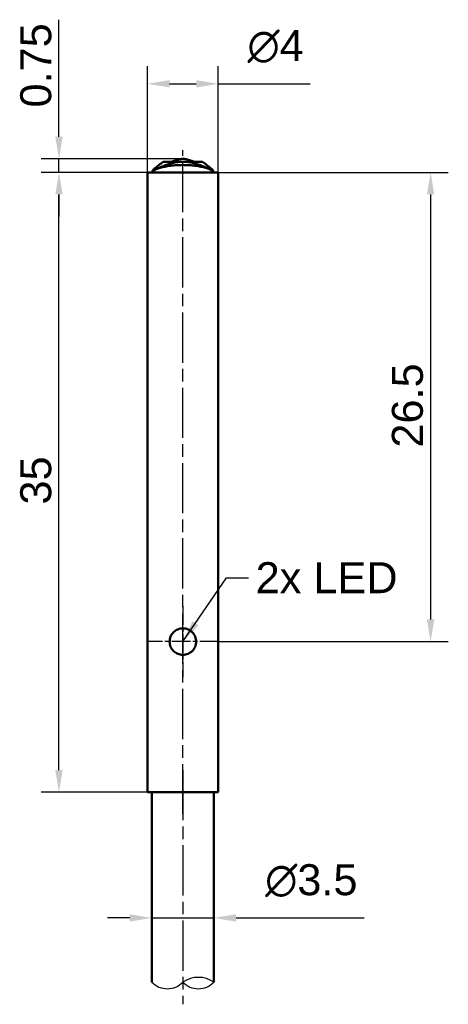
# Model space of a CAD drawing. Header units: millimetres. Extents: x 34.3 to 58.5, y 17.1 to 72.7.
import ezdxf

# ---------------------------------------------------------------- set-up
doc = ezdxf.new("R2010")
doc.units = ezdxf.units.MM
doc.header["$LTSCALE"] = 0.5
doc.linetypes.add('CHAIN', pattern=[0.3543, 0.2362, -0.0295, 0.0591, -0.0295])
for name, color, linetype, lineweight in [('Bemaßungen(DIN)', 179, 'Continuous', 25), ('Mittellinie(DIN)', 179, 'CHAIN', 25), ('Mittelpunktmarkierung(DIN)', 179, 'Continuous', 25), ('Sichtbare Kanten(DIN)', 179, 'Continuous', 50), ('Skizziergeometrie(DIN)', 179, 'Continuous', 50), ('Symbole(DIN)', 179, 'Continuous', 25)]:
    doc.layers.add(name, color=color, linetype=linetype, lineweight=lineweight)
doc.styles.add('STANDARD-BSI~0', font='arial.ttf')
doc.dimstyles.new('Katalogzeichnungen', dxfattribs={"dimscale": 0.5, "dimtxt": 3.5, "dimasz": 2.5, "dimexe": 2, "dimexo": 0, "dimgap": 0.8, "dimtad": 1, "dimrnd": 1e-08, "dimdsep": 46, "dimtxsty": 'STANDARD-BSI~0', "dimcen": 0.09, "dimdle": 10, "dimclrd": 250, "dimclre": 250, "dimclrt": 250, "dimazin": 2, "dimtfac": 1, "dimtmove": 0, "dimatfit": 3, "dimfxl": 1, "dimtolj": 1, "dimtzin": 0, "dimlwd": 25, "dimlwe": 25, "dimarcsym": 0})
doc.dimstyles.new('STANDARD-DIN$7', dxfattribs={"dimscale": 0.5, "dimtxt": 3.5, "dimasz": 2.5, "dimexe": 3.175, "dimexo": 0, "dimgap": 0.8, "dimtad": 1, "dimrnd": 1e-08, "dimtxsty": 'STANDARD-BSI~0', "dimcen": 0.09, "dimdle": 10, "dimclrd": 179, "dimclre": 250, "dimclrt": 250, "dimazin": 2, "dimtfac": 1, "dimtmove": 0, "dimatfit": 3, "dimfxl": 1, "dimtolj": 1, "dimtzin": 0, "dimlwd": 25, "dimlwe": 25, "dimarcsym": 0})

# ---------------------------------------------------------------- blocks, each defined once
blk = doc.blocks.new('*D4')
at = {"layer": 'Bemaßungen(DIN)', "color": 250, "linetype": 'Continuous', "lineweight": 25}
for p, q in [((41.501, 64.094), (35.501, 64.094)), ((36.501, 30.344), (36.501, 62.844)), ((41.501, 29.094), (35.501, 29.094))]:
    blk.add_line(p, q, dxfattribs=at)
at = {"layer": 'Bemaßungen(DIN)', "color": 250, "linetype": 'Continuous'}
for points in [[(36.293, 62.844), (36.709, 62.844), (36.501, 64.094)], [(36.293, 30.344), (36.709, 30.344), (36.501, 29.094)]]:
    blk.add_solid(points, dxfattribs=at)
at = {"layer": 'Defpoints', "color": 0, "linetype": 'Continuous'}
for p in [(36.501, 64.094), (41.501, 64.094), (41.501, 29.094)]:
    blk.add_point(p, dxfattribs=at)
at = {"layer": 'Bemaßungen(DIN)', "color": 250, "linetype": 'Continuous', "lineweight": 25, "insert": (34.313, 45.335), "char_height": 1.75, "attachment_point": 1, "rotation": 90, "style": 'STANDARD-BSI~0'}
blk.add_mtext('\\A1;35', dxfattribs=at)
blk = doc.blocks.new('*D5')
at = {"layer": 'Bemaßungen(DIN)', "color": 250, "linetype": 'Continuous', "lineweight": 25}
for p, q in [((45.501, 64.094), (58.493, 64.094)), ((57.493, 62.844), (57.493, 38.844)), ((45.501, 37.594), (58.493, 37.594))]:
    blk.add_line(p, q, dxfattribs=at)
at = {"layer": 'Bemaßungen(DIN)', "color": 250, "linetype": 'Continuous'}
for points in [[(57.285, 62.844), (57.702, 62.844), (57.493, 64.094)], [(57.285, 38.844), (57.702, 38.844), (57.493, 37.594)]]:
    blk.add_solid(points, dxfattribs=at)
at = {"layer": 'Defpoints', "color": 0, "linetype": 'Continuous'}
for p in [(45.501, 64.094), (45.501, 37.594), (57.493, 37.594)]:
    blk.add_point(p, dxfattribs=at)
at = {"layer": 'Bemaßungen(DIN)', "color": 250, "linetype": 'Continuous', "lineweight": 25, "insert": (55.306, 48.55), "char_height": 1.75, "attachment_point": 1, "rotation": 90, "style": 'STANDARD-BSI~0'}
blk.add_mtext('\\A1;26.5', dxfattribs=at)
blk = doc.blocks.new('*D6')
at = {"layer": 'Bemaßungen(DIN)', "color": 250, "linetype": 'Continuous', "lineweight": 25}
for p, q in [((41.501, 64.094), (41.501, 70.094)), ((45.501, 64.094), (45.501, 70.094)), ((42.751, 69.094), (44.251, 69.094)), ((45.501, 69.094), (50.683, 69.094))]:
    blk.add_line(p, q, dxfattribs=at)
at = {"layer": 'Bemaßungen(DIN)', "color": 250, "linetype": 'Continuous'}
for points in [[(42.751, 69.303), (42.751, 68.886), (41.501, 69.094)], [(44.251, 69.303), (44.251, 68.886), (45.501, 69.094)]]:
    blk.add_solid(points, dxfattribs=at)
at = {"layer": 'Defpoints', "color": 0, "linetype": 'Continuous'}
for p in [(41.501, 69.094), (41.501, 64.094), (45.501, 64.094)]:
    blk.add_point(p, dxfattribs=at)
at = {"layer": 'Bemaßungen(DIN)', "color": 250, "linetype": 'Continuous', "lineweight": 25, "insert": (47.151, 72.128), "char_height": 1.75, "attachment_point": 1, "style": 'STANDARD-BSI~0'}
blk.add_mtext('\\A1;{\\fAIGDT|b0|i0;\\H1.7500;\\ln}\\fArial|b0|i0;\\H1.7500;4', dxfattribs=at)
blk = doc.blocks.new('*D7')
at = {"layer": 'Bemaßungen(DIN)', "color": 250, "linetype": 'Continuous', "lineweight": 25}
for p, q in [((36.501, 66.106), (36.501, 72.715)), ((43.501, 64.856), (35.501, 64.856)), ((36.501, 64.094), (36.501, 64.856)), ((41.501, 64.094), (35.501, 64.094)), ((36.501, 62.844), (36.501, 61.594))]:
    blk.add_line(p, q, dxfattribs=at)
at = {"layer": 'Bemaßungen(DIN)', "color": 250, "linetype": 'Continuous'}
for points in [[(36.293, 66.106), (36.709, 66.106), (36.501, 64.856)], [(36.293, 62.844), (36.709, 62.844), (36.501, 64.094)]]:
    blk.add_solid(points, dxfattribs=at)
at = {"layer": 'Defpoints', "color": 0, "linetype": 'Continuous'}
for p in [(43.501, 64.856), (36.501, 64.094), (41.501, 64.094)]:
    blk.add_point(p, dxfattribs=at)
at = {"layer": 'Bemaßungen(DIN)', "color": 250, "linetype": 'Continuous', "lineweight": 25, "insert": (34.314, 67.756), "char_height": 1.75, "attachment_point": 1, "rotation": 90, "style": 'STANDARD-BSI~0'}
blk.add_mtext('\\A1;0.75', dxfattribs=at)
blk = doc.blocks.new('*D8')
at = {"layer": 'Bemaßungen(DIN)', "color": 250, "linetype": 'Continuous', "lineweight": 25}
for p, q in [((40.501, 21.991), (39.251, 21.991)), ((41.751, 21.991), (45.251, 21.991)), ((46.501, 21.991), (53.742, 21.991))]:
    blk.add_line(p, q, dxfattribs=at)
at = {"layer": 'Bemaßungen(DIN)', "color": 250, "linetype": 'Continuous'}
for points in [[(40.501, 22.2), (40.501, 21.783), (41.751, 21.991)], [(46.501, 22.2), (46.501, 21.783), (45.251, 21.991)]]:
    blk.add_solid(points, dxfattribs=at)
at = {"layer": 'Defpoints', "color": 0, "linetype": 'Continuous'}
for p in [(41.751, 21.991), (45.251, 21.991), (45.251, 21.991)]:
    blk.add_point(p, dxfattribs=at)
at = {"layer": 'Bemaßungen(DIN)', "color": 250, "linetype": 'Continuous', "lineweight": 25, "insert": (48.151, 25.024), "char_height": 1.75, "attachment_point": 1, "style": 'STANDARD-BSI~0'}
blk.add_mtext('\\A1;\\fAIGDT|b0|i0;\\H1.7500;n\\fArial|b0|i0;\\H1.7500;3.5', dxfattribs=at)

msp = doc.modelspace()

# ---------------------------------------------------------------- linework, layer by layer
at = {"layer": 'Mittellinie(DIN)', "linetype": 'CHAIN', "ltscale": 23.990969}
for p, q in [((43.501, 27.844), (43.501, 65.344)), ((43.501, 30.344), (43.501, 17.113))]:
    msp.add_line(p, q, dxfattribs=at)
at = {"layer": 'Mittelpunktmarkierung(DIN)', "linetype": 'CHAIN', "ltscale": 8.889318}
for p, q in [((43.501, 39.594), (43.501, 35.594)), ((45.501, 37.594), (41.501, 37.594))]:
    msp.add_line(p, q, dxfattribs=at)
at = {"layer": 'Sichtbare Kanten(DIN)'}
for p, q in [((42.39, 64.694), (42.789, 64.694)), ((42.789, 64.694), (44.213, 64.694)), ((44.213, 64.694), (44.613, 64.694)), ((41.501, 64.094), (45.501, 64.094)), ((41.501, 29.094), (41.501, 64.094)), ((45.501, 29.094), (45.501, 64.094)), ((41.501, 29.094), (45.501, 29.094)), ((41.751, 29.094), (41.751, 18.363)), ((45.251, 29.094), (45.251, 18.363))]:
    msp.add_line(p, q, dxfattribs=at)
for centre, major_axis, start_param, end_param in [((42.621, 64.594), (0.275, 0), 0.208129, 0.339768), ((44.381, 64.594), (-0.275, 0), 5.94341, 6.075056)]:
    msp.add_ellipse(centre, major_axis=major_axis, ratio=0.36397, start_param=start_param, end_param=end_param, dxfattribs=at)
for points, knots in [([(41.78, 64.094), (41.78, 64.096), (41.781, 64.097), (41.781, 64.099), (41.786, 64.113), (41.794, 64.127), (41.806, 64.142), (41.817, 64.156), (41.832, 64.171), (41.85, 64.185), (41.868, 64.199), (41.89, 64.214), (41.914, 64.228), (41.938, 64.242), (41.966, 64.256), (41.996, 64.27), (42.027, 64.283), (42.06, 64.297), (42.096, 64.31), (42.132, 64.323), (42.171, 64.336), (42.212, 64.348), (42.253, 64.361), (42.297, 64.372), (42.342, 64.384), (42.388, 64.395), (42.436, 64.405), (42.485, 64.415), (42.535, 64.425), (42.586, 64.435), (42.639, 64.443), (42.692, 64.452), (42.746, 64.46), (42.801, 64.467), (42.856, 64.474), (42.913, 64.48), (42.97, 64.486), (43.028, 64.491), (43.086, 64.496), (43.145, 64.499), (43.203, 64.503), (43.262, 64.506), (43.322, 64.507), (43.382, 64.509), (43.441, 64.51), (43.501, 64.51)], [0.060252, 0.060252, 0.060252, 0.060252, 0.0666667, 0.0666667, 0.0666667, 0.1333333, 0.1333333, 0.1333333, 0.2, 0.2, 0.2, 0.2666667, 0.2666667, 0.2666667, 0.3333333, 0.3333333, 0.3333333, 0.4, 0.4, 0.4, 0.4666667, 0.4666667, 0.4666667, 0.5333333, 0.5333333, 0.5333333, 0.6, 0.6, 0.6, 0.6666667, 0.6666667, 0.6666667, 0.7333333, 0.7333333, 0.7333333, 0.8, 0.8, 0.8, 0.8666667, 0.8666667, 0.8666667, 0.9333333, 0.9333333, 0.9333333, 1, 1, 1, 1]), ([(43.501, 64.694), (43.398, 64.694), (43.296, 64.687), (43.09, 64.66), (42.987, 64.64), (42.782, 64.588), (42.679, 64.556), (42.474, 64.483), (42.371, 64.442), (42.166, 64.352), (42.063, 64.304), (41.96, 64.253)], [0, 0, 0, 0, 0.1595951, 0.1595951, 0.3191902, 0.3191902, 0.4787853, 0.4787853, 0.6383804, 0.6383804, 0.7979755, 0.7979755, 0.7979755, 0.7979755]), ([(42.816, 64.69), (42.812, 64.692), (42.808, 64.693), (42.799, 64.694), (42.794, 64.694), (42.789, 64.694)], [0.000001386, 0.000001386, 0.000001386, 0.000001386, 0.001805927, 0.001805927, 0.003885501, 0.003885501, 0.003885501, 0.003885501]), ([(42.88, 64.628), (42.874, 64.635), (42.868, 64.641), (42.862, 64.648), (42.856, 64.655), (42.851, 64.661), (42.846, 64.666), (42.841, 64.672), (42.836, 64.677), (42.831, 64.681), (42.826, 64.685), (42.821, 64.688), (42.816, 64.69)], [0, 0, 0, 0, 0.25, 0.25, 0.25, 0.5, 0.5, 0.5, 0.75, 0.75, 0.75, 1, 1, 1, 1]), ([(43.501, 64.856), (43.459, 64.856), (43.418, 64.852), (43.334, 64.839), (43.293, 64.83), (43.209, 64.807), (43.168, 64.795), (43.084, 64.768), (43.043, 64.754), (42.959, 64.725), (42.918, 64.71), (42.876, 64.694)], [0, 0, 0, 0, 0.19807, 0.19807, 0.3961401, 0.3961401, 0.5942101, 0.5942101, 0.7922802, 0.7922802, 0.9903502, 0.9903502, 0.9903502, 0.9903502]), ([(43.501, 64.856), (43.543, 64.856), (43.584, 64.852), (43.668, 64.839), (43.709, 64.83), (43.793, 64.807), (43.834, 64.795), (43.918, 64.768), (43.959, 64.754), (44.043, 64.725), (44.084, 64.71), (44.126, 64.694)], [0, 0, 0, 0, 0.19807, 0.19807, 0.3961401, 0.3961401, 0.5942101, 0.5942101, 0.7922802, 0.7922802, 0.9903502, 0.9903502, 0.9903502, 0.9903502]), ([(43.501, 64.694), (43.604, 64.694), (43.707, 64.687), (43.912, 64.66), (44.015, 64.64), (44.22, 64.588), (44.323, 64.556), (44.529, 64.483), (44.631, 64.442), (44.837, 64.352), (44.94, 64.304), (45.042, 64.253)], [0, 0, 0, 0, 0.1595951, 0.1595951, 0.3191902, 0.3191902, 0.4787853, 0.4787853, 0.6383804, 0.6383804, 0.7979755, 0.7979755, 0.7979755, 0.7979755]), ([(43.501, 64.51), (43.561, 64.51), (43.621, 64.509), (43.68, 64.507), (43.74, 64.506), (43.799, 64.503), (43.858, 64.499), (43.916, 64.496), (43.975, 64.491), (44.032, 64.486), (44.089, 64.48), (44.146, 64.474), (44.201, 64.467), (44.257, 64.46), (44.311, 64.452), (44.364, 64.443), (44.416, 64.435), (44.468, 64.425), (44.517, 64.415), (44.567, 64.405), (44.614, 64.395), (44.66, 64.384), (44.705, 64.372), (44.749, 64.361), (44.79, 64.348), (44.831, 64.336), (44.87, 64.323), (44.906, 64.31), (44.942, 64.297), (44.975, 64.283), (45.006, 64.27), (45.036, 64.256), (45.064, 64.242), (45.088, 64.228), (45.113, 64.214), (45.134, 64.199), (45.152, 64.185), (45.17, 64.171), (45.185, 64.156), (45.197, 64.142), (45.208, 64.127), (45.216, 64.113), (45.221, 64.099), (45.222, 64.097), (45.222, 64.096), (45.222, 64.094)], [0, 0, 0, 0, 0.0666667, 0.0666667, 0.0666667, 0.1333333, 0.1333333, 0.1333333, 0.2, 0.2, 0.2, 0.2666667, 0.2666667, 0.2666667, 0.3333333, 0.3333333, 0.3333333, 0.4, 0.4, 0.4, 0.4666667, 0.4666667, 0.4666667, 0.5333333, 0.5333333, 0.5333333, 0.6, 0.6, 0.6, 0.6666667, 0.6666667, 0.6666667, 0.7333333, 0.7333333, 0.7333333, 0.8, 0.8, 0.8, 0.8666667, 0.8666667, 0.8666667, 0.9333333, 0.9333333, 0.9333333, 0.939748, 0.939748, 0.939748, 0.939748]), ([(44.122, 64.628), (44.128, 64.635), (44.135, 64.641), (44.14, 64.648), (44.146, 64.655), (44.151, 64.661), (44.156, 64.666), (44.162, 64.672), (44.167, 64.677), (44.172, 64.681), (44.177, 64.685), (44.182, 64.688), (44.187, 64.69)], [0, 0, 0, 0, 0.25, 0.25, 0.25, 0.5, 0.5, 0.5, 0.75, 0.75, 0.75, 1, 1, 1, 1]), ([(44.213, 64.694), (44.208, 64.694), (44.203, 64.694), (44.194, 64.693), (44.19, 64.692), (44.187, 64.69)], [-0.003885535, -0.003885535, -0.003885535, -0.003885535, -0.00180597, -0.00180597, -0.00000138, -0.00000138, -0.00000138, -0.00000138]), ([(41.778, 64.094), (41.778, 64.098), (41.778, 64.101), (41.778, 64.103), (41.778, 64.11), (41.779, 64.116), (41.779, 64.122), (41.779, 64.127), (41.779, 64.132), (41.78, 64.136), (41.78, 64.141), (41.78, 64.144), (41.781, 64.147), (41.781, 64.15), (41.782, 64.153), (41.782, 64.155)], [0.2629249, 0.2629249, 0.2629249, 0.2629249, 0.3333333, 0.3333333, 0.3333333, 0.5, 0.5, 0.5, 0.6666667, 0.6666667, 0.6666667, 0.8333333, 0.8333333, 0.8333333, 1, 1, 1, 1]), ([(45.22, 64.155), (45.221, 64.153), (45.221, 64.15), (45.222, 64.147), (45.222, 64.144), (45.222, 64.141), (45.223, 64.136), (45.223, 64.132), (45.223, 64.127), (45.223, 64.122), (45.224, 64.116), (45.224, 64.11), (45.224, 64.103), (45.224, 64.101), (45.224, 64.098), (45.224, 64.094)], [0, 0, 0, 0, 0.1666667, 0.1666667, 0.1666667, 0.3333333, 0.3333333, 0.3333333, 0.5, 0.5, 0.5, 0.6666667, 0.6666667, 0.6666667, 0.7370784, 0.7370784, 0.7370784, 0.7370784]), ([(44.251, 37.594), (44.251, 37.499), (44.232, 37.398), (44.155, 37.214), (44.098, 37.13), (43.965, 36.998), (43.882, 36.94), (43.697, 36.864), (43.596, 36.844), (43.406, 36.844), (43.305, 36.864), (43.121, 36.94), (43.037, 36.998), (42.905, 37.13), (42.847, 37.214), (42.77, 37.398), (42.751, 37.499), (42.751, 37.69), (42.77, 37.791), (42.847, 37.975), (42.905, 38.059), (43.037, 38.191), (43.121, 38.248), (43.305, 38.325), (43.406, 38.344), (43.596, 38.344), (43.697, 38.325), (43.882, 38.248), (43.965, 38.191), (44.098, 38.059), (44.155, 37.975), (44.232, 37.791), (44.251, 37.69), (44.251, 37.594)], [-0.4569054, -0.4569054, -0.4569054, -0.4569054, -0.4283379, -0.4283379, -0.3997703, -0.3997703, -0.3712247, -0.3712247, -0.342679, -0.342679, -0.3141334, -0.3141334, -0.2855877, -0.2855877, -0.2570202, -0.2570202, -0.2284527, -0.2284527, -0.1998852, -0.1998852, -0.1713176, -0.1713176, -0.142772, -0.142772, -0.1142263, -0.1142263, -0.0856807, -0.0856807, -0.057135, -0.057135, -0.0285675, -0.0285675, 0, 0, 0, 0])]:
    msp.add_open_spline(points, degree=3, knots=knots, dxfattribs=at)
for points in [[(41.902, 64.308), (42.065, 64.437), (42.227, 64.566), (42.39, 64.694)], [(44.613, 64.694), (44.775, 64.566), (44.938, 64.437), (45.1, 64.308)], [(41.782, 64.155), (41.797, 64.205), (41.837, 64.257), (41.902, 64.308)], [(45.1, 64.308), (45.165, 64.257), (45.206, 64.205), (45.22, 64.155)]]:
    msp.add_open_spline(points, degree=3, dxfattribs=at)
at = {"layer": 'Skizziergeometrie(DIN)', "lineweight": 25}
for centre, radius, start, end in [((42.626, 19.209), 1.217, 224.0232, 315.9768), ((44.376, 17.088), 1.547, 55.5428, 124.4572), ((44.376, 19.209), 1.217, 224.0232, 315.9768)]:
    msp.add_arc(centre, radius, start, end, dxfattribs=at)

# ---------------------------------------------------------------- texts
at = {"layer": 'Symbole(DIN)', "color": 250, "insert": (47.61, 42.08), "char_height": 1.75, "width": 8.01772, "attachment_point": 1, "style": 'STANDARD-BSI~0'}
msp.add_mtext('{\\fArial|b0|i0;2x LED}', dxfattribs=at)

# ---------------------------------------------------------------- dimensions: what is measured, and where the dimension line sits
at = {"layer": 'Bemaßungen(DIN)', "color": 250, "linetype": 'Continuous', "lineweight": 25}
for base, p1, p2, override, picture, middle in [((36.501, 64.094), (43.501, 64.856), (41.501, 64.094), {"dimgap": 0.8, "dimdec": 2, "dimlfac": 0.984509, "dimtol": 0, "dimlim": 0, "dimtp": 0, "dimtm": 0, "dimtdec": 2, "dimtofl": 1, "dimatfit": 1}, '*D7', (36.501, 70.036)), ((36.501, 64.094), (41.501, 29.094), (41.501, 64.094), {"dimgap": 0.8, "dimdec": 2, "dimtol": 0, "dimlim": 0, "dimtp": 0, "dimtm": 0, "dimtdec": 2, "dimtofl": 0, "dimatfit": 1}, '*D4', (36.501, 46.594)), ((57.493, 37.594), (45.501, 64.094), (45.501, 37.594), {"dimgap": 0.8, "dimdec": 2, "dimtol": 0, "dimlim": 0, "dimtp": 0, "dimtm": 0, "dimtdec": 2, "dimtofl": 0, "dimatfit": 1}, '*D5', (57.493, 50.844))]:
    dim = msp.add_linear_dim(base=base, p1=p1, p2=p2, angle=90, dimstyle='Katalogzeichnungen', override=override, dxfattribs=at)
    dim.commit()
    dim.dimension.update_dxf_attribs({"geometry": picture, "text_midpoint": middle, "dimtype": 160})
for base, p1, p2, text, override, picture, middle in [((41.501, 69.094), (45.501, 64.094), (41.501, 64.094), '{\\fAIGDT|b0|i0;\\H1.7500;\\ln}\\fArial|b0|i0;\\H1.7500;<>', {"dimgap": 0.8, "dimdec": 2, "dimtol": 0, "dimlim": 0, "dimtp": 0, "dimtm": 0, "dimtdec": 2, "dimtofl": 0, "dimatfit": 2}, '*D6', (48.717, 69.094)), ((45.251, 21.991), (41.751, 21.991), (45.251, 21.991), '\\fAIGDT|b0|i0;\\H1.7500;n\\fArial|b0|i0;\\H1.7500;<>', {"dimgap": 0.8, "dimdec": 2, "dimse1": 1, "dimse2": 1, "dimtol": 0, "dimlim": 0, "dimtp": 0, "dimtm": 0, "dimtdec": 2, "dimtofl": 1, "dimatfit": 1}, '*D8', (50.747, 21.991))]:
    dim = msp.add_linear_dim(base=base, p1=p1, p2=p2, angle=180, text=text, dimstyle='Katalogzeichnungen', override=override, dxfattribs=at)
    dim.commit()
    dim.dimension.update_dxf_attribs({"geometry": picture, "text_midpoint": middle, "dimtype": 160})

# ---------------------------------------------------------------- leaders
at = {"layer": 'Symbole(DIN)', "color": 179, "linetype": 'Continuous', "lineweight": 25, "annotation_type": 0, "has_hookline": 1, "hookline_direction": 0, "text_width": 7.815}
msp.add_leader([(43.501, 37.594), (45.96, 41.205), (47.21, 41.205)], dimstyle='STANDARD-DIN$7', override={"dimtad": 0}, dxfattribs=at)

doc.saveas('drawing.dxf')
